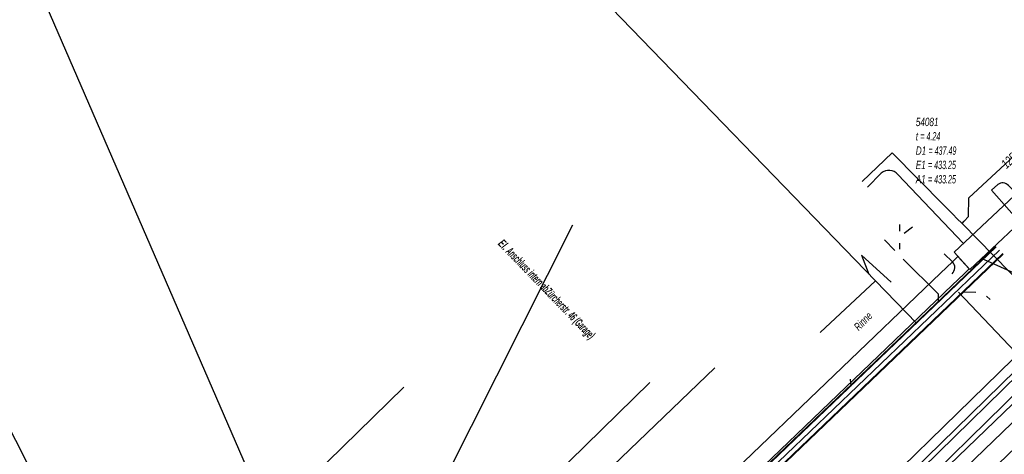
# Model space of a CAD drawing. Header units: metres. Extents: x 2695563 to 2696938, y 1260544 to 1262032.
# Tile 138 of 256: x 2696035 to 2696094, y 1261373 to 1261399. Entities that reach past the tile are written whole.
import ezdxf

# ---------------------------------------------------------------- set-up
doc = ezdxf.new("R2010")
doc.units = ezdxf.units.M
doc.linetypes.add('AUSGEZOGEN', pattern=[0])
for name, color, linetype in [('AW_LK_Haltung', 24, 'AUSGEZOGEN'), ('AW_LK_Normschacht Text', 24, 'AUSGEZOGEN'), ('EW_LK_Bauwerk_FL_Linie_Punkt', 1, 'AUSGEZOGEN'), ('EW_LK_Freitext_Text', 1, 'AUSGEZOGEN'), ('EW_LK_Trasseabs', 1, 'AUSGEZOGEN'), ('EW_LK_Trasserand', 1, 'AUSGEZOGEN'), ('FM_LK_SW_TRASSEKANTE', 94, 'AUSGEZOGEN'), ('TV_LK_LEITUNG', 92, 'AUSGEZOGEN'), ('WA_LK_Leitung', 171, 'AUSGEZOGEN'), ('WA_LK_Leitung_Text', 171, 'AUSGEZOGEN')]:
    doc.layers.add(name, color=color, linetype=linetype)
doc.styles.add('ARIAL', font='arial.ttf')
doc.styles.add('ARIALNARROW', font='ARIALN.TTF')
pattern_1 = [(0, (2708005, 1273150), (6075, 6075), [6075, -6075]), (90, (2708005, 1273150), (-6075, 6075), [6075, -6075])]

# ---------------------------------------------------------------- blocks, each defined once
blk = doc.blocks.new('COMPLEXOBJECT_2157')
at = {"layer": 'EW_LK_Trasseabs', "color": 1, "linetype": 'AUSGEZOGEN', "transparency": 33554687}
blk.add_line((6090.274, 11384.717), (6089.777, 11385.191), dxfattribs=at)
blk.add_arc((6089.9, 11384.37), 0.51, 312.66052, 42.89771, dxfattribs=at)
blk = doc.blocks.new('COMPLEXOBJECT_2158')
at = {"layer": 'EW_LK_Trasseabs', "color": 1, "linetype": 'AUSGEZOGEN', "transparency": 33554687}
blk.add_line((6090.922, 11385.843), (6086.984, 11389.969), dxfattribs=at)
blk.add_arc((6086.438, 11389.497), 0.721, 40.82745, 129.1244, dxfattribs=at)
blk = doc.blocks.new('COMPLEXOBJECT_2216')
at = {"layer": 'EW_LK_Trasseabs', "color": 1, "linetype": 'AUSGEZOGEN', "transparency": 33554687}
blk.add_line((6094.118, 11388.823), (6093.64, 11389.307), dxfattribs=at)
blk.add_arc((6093.29, 11388.992), 0.471, 42.01249, 128.3716, dxfattribs=at)

msp = doc.modelspace()

# ---------------------------------------------------------------- hatches: boundary and pattern name
at = {"layer": 'EW_LK_Bauwerk_FL_Linie_Punkt', "lineweight": 18, "transparency": 33554687}
h = msp.add_hatch(dxfattribs=at)
h.set_pattern_fill('MUSTER', color=1, scale=4050, style=0, pattern_type=2)
h.set_pattern_definition([(0, (2703955, 1269100), (4050, 4050), [4050, -4050]), (90, (2703955, 1269100), (-4050, 4050), [4050, -4050])])
h.paths.add_polyline_path([(2696091.34, 1261385.106), (2696092.284, 1261384.051), (2696096.589, 1261388.105), (2696095.631, 1261389.143)], flags=0)
at = {"layer": 'EW_LK_Trasserand', "lineweight": 18, "transparency": 33554687}
h = msp.add_hatch(dxfattribs=at)
h.set_pattern_fill('MUSTER', color=1, scale=6075, style=0, pattern_type=2)
h.set_pattern_definition(pattern_1)
h.paths.add_polyline_path([(2696091.574, 1261384.845), (2696091.244, 1261384.527), (2696090.524, 1261383.831), (2696071.327, 1261365.424), (2696072.019, 1261364.702), (2696091.218, 1261383.111), (2696091.938, 1261383.808), (2696092.241, 1261384.099)], flags=0)
h = msp.add_hatch(dxfattribs=at)
h.set_pattern_fill('MUSTER', color=1, scale=6075, style=0, pattern_type=2)
h.set_pattern_definition(pattern_1)
h.paths.add_polyline_path([(2696016.311, 1261298.21), (2696026.109, 1261307.637), (2696033.402, 1261314.479), (2696040.582, 1261321.442), (2696060.183, 1261339.918), (2696067.426, 1261346.815), (2696068.442, 1261347.774), (2696074.701, 1261353.677), (2696081.909, 1261360.614), (2696089.549, 1261368.071), (2696096.752, 1261375.005), (2696104.308, 1261382.381), (2696103.456, 1261383.239), (2696095.92, 1261375.869), (2696088.714, 1261368.933), (2696081.074, 1261361.476), (2696073.873, 1261354.545), (2696067.604, 1261348.633), (2696066.6, 1261347.686), (2696059.358, 1261340.789), (2696039.753, 1261322.309), (2696032.573, 1261315.348), (2696025.283, 1261308.507), (2696015.479, 1261299.074)], flags=0)
h = msp.add_hatch(dxfattribs=at)
h.set_pattern_fill('MUSTER', color=1, scale=6075, style=0, pattern_type=2)
h.set_pattern_definition(pattern_1)
h.paths.add_polyline_path([(2696023.8, 1261309.667), (2696061.163, 1261345.558), (2696076.446, 1261360.008), (2696086.972, 1261370.1), (2696098.65, 1261381.501), (2696098.231, 1261381.93), (2696086.555, 1261370.531), (2696076.033, 1261360.442), (2696060.749, 1261345.993), (2696023.384, 1261310.1)], flags=0)
h = msp.add_hatch(dxfattribs=at)
h.set_pattern_fill('MUSTER', color=1, scale=6075, style=0, pattern_type=2)
h.set_pattern_definition(pattern_1)
h.paths.add_polyline_path([(2696024.432, 1261309.018), (2696066.494, 1261349.359), (2696075.025, 1261357.36), (2696087.005, 1261368.728), (2696099.61, 1261381.085), (2696099.12, 1261381.585), (2696086.519, 1261369.232), (2696074.544, 1261357.869), (2696066.012, 1261349.867), (2696023.948, 1261309.523)], flags=0)

# ---------------------------------------------------------------- linework, layer by layer
at = {"layer": 'AW_LK_Haltung', "color": 24, "linetype": 'AUSGEZOGEN', "transparency": 33554687}
for p, q in [((2696063.365, 1261407.41), (2696086.602, 1261383.37)), ((2696088.062, 1261386.761), (2696088.053, 1261386.375)), ((2696088.835, 1261386.605), (2696088.334, 1261386.227)), ((2696087.147, 1261385.854), (2696087.768, 1261385.194)), ((2696088.05, 1261385.645), (2696088.044, 1261385.286)), ((2696087.554, 1261383.295), (2696085.759, 1261384.912)), ((2696085.759, 1261384.912), (2696086.2, 1261383.777)), ((2696083.286, 1261380.259), (2696086.602, 1261383.37)), ((2696086.602, 1261383.37), (2696089.084, 1261380.834)), ((2696092.65, 1261382.678), (2696091.868, 1261382.702)), ((2696093.517, 1261382.263), (2696093.285, 1261382.446)), ((2696085.084, 1261377.458), (2696085.126, 1261377.033))]:
    msp.add_line(p, q, dxfattribs=at)
at = {"layer": 'AW_LK_Haltung', "linetype": 'AUSGEZOGEN', "transparency": 33554687}
for p, q in [((2696093.852, 1261385.447), (2696055.479, 1261348.761)), ((2696093.866, 1261385.432), (2696055.494, 1261348.747)), ((2696093.88, 1261385.417), (2696055.509, 1261348.734)), ((2696094.266, 1261385.013), (2696055.917, 1261348.35)), ((2696094.28, 1261384.998), (2696055.932, 1261348.337)), ((2696094.294, 1261384.983), (2696055.947, 1261348.323))]:
    msp.add_line(p, q, dxfattribs=at)
at = {"layer": 'AW_LK_Haltung', "color": 255, "transparency": 33554687}
msp.add_line((2696094.073, 1261385.215), (2696055.713, 1261348.542), dxfattribs=at)
at = {"layer": 'AW_LK_Haltung', "color": 24, "linetype": 'AUSGEZOGEN', "transparency": 33554687}
msp.add_lwpolyline([(2696088.281, 1261384.684), (2696090.381, 1261382.602), (2696090.386, 1261382.087)], dxfattribs=at)
at = {"layer": 'EW_LK_Bauwerk_FL_Linie_Punkt', "color": 1, "linetype": 'AUSGEZOGEN', "transparency": 33554687}
msp.add_lwpolyline([(2696091.34, 1261385.106), (2696092.284, 1261384.051), (2696096.589, 1261388.105), (2696095.631, 1261389.143), (2696091.34, 1261385.106)], close=True, dxfattribs=at)
at = {"layer": 'EW_LK_Trasseabs', "color": 1, "linetype": 'AUSGEZOGEN', "transparency": 33554687}
for p, q in [((2696086.953, 1261389.867), (2696086.13, 1261389.022)), ((2696093.968, 1261389.171), (2696093.585, 1261388.831)), ((2696093.585, 1261388.831), (2696102.67, 1261378.559)), ((2696099.134, 1261381.962), (2696092.989, 1261384.716)), ((2696095.006, 1261379.107), (2696091.606, 1261382.687))]:
    msp.add_line(p, q, dxfattribs=at)
msp.add_lwpolyline([(2696088.868, 1261370.188), (2696096.495, 1261377.539), (2696096.347, 1261377.695)], dxfattribs=at)
at = {"layer": 'EW_LK_Trasserand', "color": 1, "linetype": 'AUSGEZOGEN', "transparency": 33554687}
for points in [[(2696091.574, 1261384.845), (2696091.244, 1261384.527), (2696090.524, 1261383.831), (2696071.327, 1261365.424), (2696072.019, 1261364.702), (2696091.218, 1261383.111), (2696091.938, 1261383.808), (2696092.241, 1261384.099), (2696091.574, 1261384.845)], [(2696023.8, 1261309.667), (2696061.163, 1261345.558), (2696076.446, 1261360.008), (2696086.972, 1261370.1), (2696098.65, 1261381.501), (2696098.231, 1261381.93), (2696086.555, 1261370.531), (2696076.033, 1261360.442), (2696060.749, 1261345.993), (2696023.384, 1261310.1), (2696023.8, 1261309.667)], [(2696024.432, 1261309.018), (2696066.494, 1261349.359), (2696075.025, 1261357.36), (2696087.005, 1261368.728), (2696099.61, 1261381.085), (2696099.12, 1261381.585), (2696086.519, 1261369.232), (2696074.544, 1261357.869), (2696066.012, 1261349.867), (2696023.948, 1261309.523), (2696024.432, 1261309.018)]]:
    msp.add_lwpolyline(points, close=True, dxfattribs=at)
msp.add_lwpolyline([(2696040.582, 1261321.442), (2696060.183, 1261339.918), (2696067.426, 1261346.815), (2696068.442, 1261347.774), (2696074.701, 1261353.677), (2696081.909, 1261360.614), (2696089.549, 1261368.071), (2696096.752, 1261375.005), (2696104.308, 1261382.381), (2696103.456, 1261383.239), (2696095.92, 1261375.869), (2696088.714, 1261368.933), (2696081.074, 1261361.476), (2696073.873, 1261354.545), (2696067.604, 1261348.633), (2696066.6, 1261347.686), (2696059.358, 1261340.789), (2696039.753, 1261322.309)], dxfattribs=at)
at = {"layer": 'FM_LK_SW_TRASSEKANTE', "color": 94, "linetype": 'AUSGEZOGEN', "transparency": 33554687}
for p, q in [((2696054.456, 1261359.075), (2696033.85, 1261406.57)), ((2696068.37, 1261386.73), (2696054.456, 1261359.075)), ((2696054.456, 1261359.075), (2696073.03, 1261377.264))]:
    msp.add_line(p, q, dxfattribs=at)
msp.add_lwpolyline([(2696048.98, 1261352.898), (2696051.346, 1261353.532), (2696076.934, 1261378.15)], dxfattribs=at)
at = {"layer": 'TV_LK_LEITUNG', "color": 92, "linetype": 'AUSGEZOGEN', "transparency": 33554687}
for q in [(2696027.454, 1261388.368), (2696058.22, 1261376.986)]:
    msp.add_line((2696041.532, 1261360.668), q, dxfattribs=at)
at = {"layer": 'WA_LK_Leitung', "color": 7, "linetype": 'AUSGEZOGEN', "transparency": 33554687}
for points in [[(2696091.822, 1261386.823), (2696091.949, 1261386.966), (2696092.204, 1261387.251), (2696092.227, 1261388.375), (2696096.318, 1261392.164)], [(2696091.822, 1261386.823), (2696091.513, 1261387.136), (2696091.274, 1261387.378), (2696091.039, 1261387.617), (2696090.81, 1261387.848), (2696090.74, 1261387.919), (2696087.62, 1261391.08), (2696085.807, 1261389.357)], [(2696104.045, 1261374.399), (2696103.736, 1261374.706), (2696099.639, 1261378.865), (2696099.456, 1261379.05), (2696091.822, 1261386.823)]]:
    msp.add_lwpolyline(points, dxfattribs=at)

# ---------------------------------------------------------------- block references
at = {"layer": 'EW_LK_Trasseabs', "color": 1, "linetype": 'AUSGEZOGEN', "lineweight": -3, "transparency": 33554687}
for name in ['COMPLEXOBJECT_2158', 'COMPLEXOBJECT_2216', 'COMPLEXOBJECT_2157']:
    msp.add_blockref(name, (2690000.97, 1249999.81), dxfattribs=at)

# ---------------------------------------------------------------- texts
at = {"layer": 'AW_LK_Normschacht Text', "color": 24, "transparency": 33554687, "insert": (2696089.034, 1261393.196), "char_height": 0.50641, "width": 2.83648, "attachment_point": 1, "line_spacing_factor": 1.024096, "style": 'ARIAL'}
msp.add_mtext('\\A1;{\\fArial|i1|b0;\\H0.506413;\\W0.694955;\\C24;54081}\\P{\\fArial|i1|b0;\\H0.505000;\\W0.694955;\\C24;t \\W0.486468;= 4.24}\\P{\\fArial|i1|b0;\\H0.505000;\\W0.694955;\\C24;D1 \\W0.486468;= 437.49}\\P{\\fArial|i1|b0;\\H0.505000;\\W0.694955;\\C24;E1 \\W0.486468;= 433.25}\\P{\\fArial|i1|b0;\\H0.505000;\\W0.694955;\\C24;A1 \\W0.486468;= 433.25}\\P', dxfattribs=at)
at = {"layer": 'AW_LK_Normschacht Text', "color": 24, "transparency": 33554687, "insert": (2696085.438, 1261380.498), "char_height": 0.48109, "width": 1.40982, "attachment_point": 4, "rotation": 45.9522, "style": 'ARIAL'}
msp.add_mtext('\\A1;{\\fArial|i1|b0;\\H0.481092;\\W0.700000;\\C24;Rinne}\\P', dxfattribs=at)
at = {"layer": 'EW_LK_Freitext_Text', "color": 1, "transparency": 33554687, "insert": (2696066.761, 1261382.824), "char_height": 0.5075, "width": 9.17736, "attachment_point": 5, "rotation": 313.9974, "style": 'ARIALNARROW'}
msp.add_mtext('\\A1;{\\fArial Narrow|i1|b1;\\H0.507500;\\W0.700000;\\C1;El. \\W0.490000;Anschluss intern abZürcherstr. 46 (Garage)}\\P', dxfattribs=at)
at = {"layer": 'WA_LK_Leitung_Text', "color": 7, "transparency": 33554687, "insert": (2696094.641, 1261390.603), "char_height": 0.55426, "width": 1.10014, "attachment_point": 5, "rotation": 42.8049, "style": 'ARIAL'}
msp.add_mtext('\\A1;{\\fArial|i1|b0;\\H0.554263;\\W0.700000;\\C7;125}\\P', dxfattribs=at)

doc.saveas('drawing.dxf')
